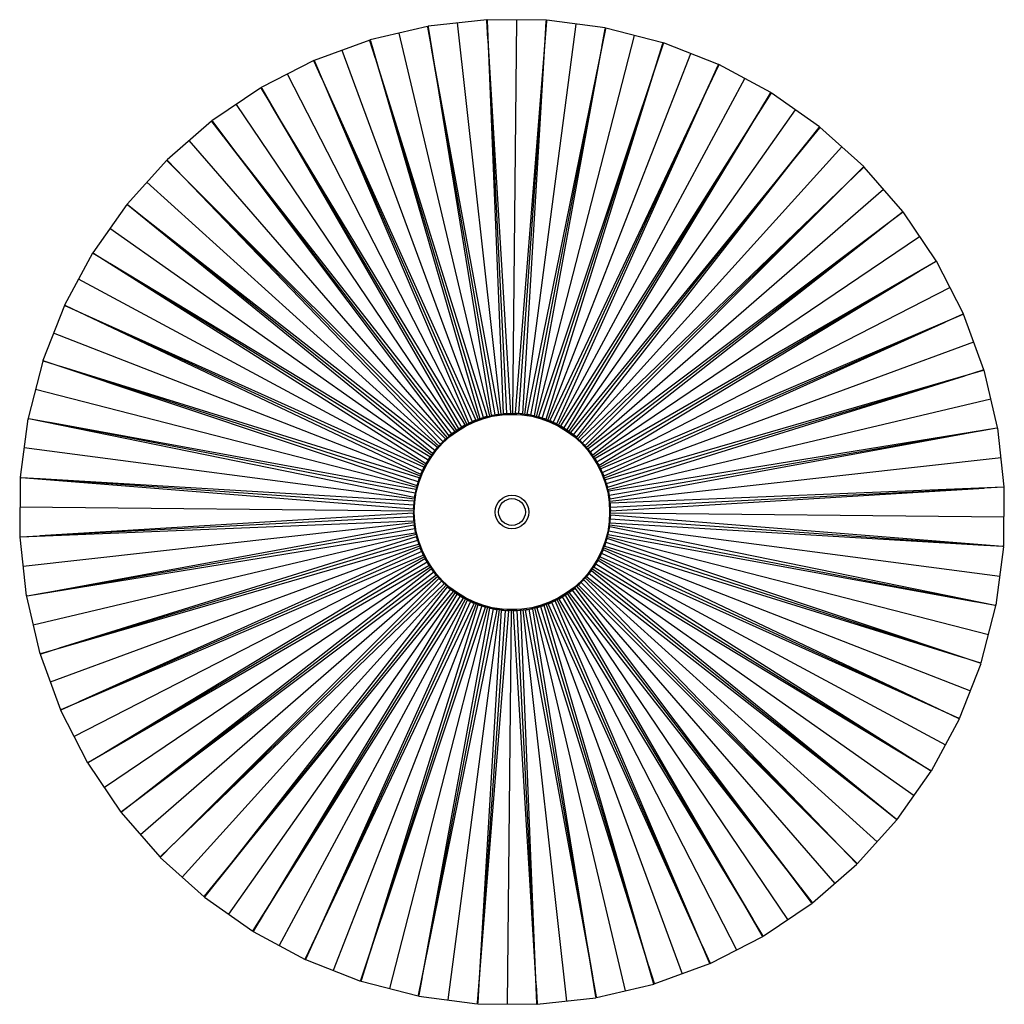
# Paper-space layout '_Inferior' of a CAD drawing. Header units: millimetres. Extents: x -287 to 214, y -250 to 250.
import ezdxf

# ---------------------------------------------------------------- set-up
doc = ezdxf.new("R2010")
doc.units = ezdxf.units.MM

psp = doc.layouts.new('_Inferior')

# ---------------------------------------------------------------- linework, layer by layer
at = {"color": 7, "linetype": 'Continuous', "lineweight": 25}
for p, q in [((-79.31, 246.75), (-108.51, 239.86)), ((-79.31, 246.75), (-79.21, 246.31)), ((-77.5, 237.02), (-79.21, 246.31)), ((-49.26, 250.12), (-79.07, 246.79)), ((-79.07, 246.79), (-79.02, 246.35)), ((-79.02, 246.35), (-46.95, 49.14)), ((-41.98, 49.69), (-64.16, 248.46)), ((-49.21, 249.67), (-49.26, 250.12)), ((-48.64, 240.24), (-49.21, 249.67)), ((-49.01, 250.13), (-49.02, 249.68)), ((-49.02, 249.68), (-40.95, 50.05)), ((-19.01, 249.84), (-49.01, 250.13)), ((-35.95, 50), (-34.01, 249.99)), ((-18.83, 249.38), (-34.89, 50.23)), ((-29.93, 49.57), (-3.9, 247.87)), ((11.1, 245.44), (-28.84, 49.67)), ((-19.59, 239.96), (-19.03, 249.39)), ((-19.01, 249.84), (-19.02, 249.39)), ((-18.77, 249.83), (-18.83, 249.38)), ((10.97, 245.92), (-18.77, 249.83)), ((9.21, 236.18), (10.91, 245.48)), ((10.97, 245.92), (10.91, 245.47)), ((11.21, 245.87), (11.1, 245.44)), ((40.27, 238.41), (11.21, 245.87)), ((-93.91, 243.3), (-47.93, 48.66)), ((-24, 48.43), (25.74, 242.14)), ((-108.74, 239.79), (-136.89, 229.42)), ((-108.74, 239.79), (-108.59, 239.36)), ((-105.77, 230.34), (-108.59, 239.36)), ((-108.41, 239.42), (-108.51, 239.86)), ((-108.41, 239.42), (-52.8, 47.51)), ((-44.99, 49.36), (-77.45, 236.73)), ((-43.07, 49.81), (-77.45, 236.73)), ((-38.98, 50.03), (-48.62, 239.95)), ((-37.01, 50.25), (-48.62, 239.95)), ((-32.93, 49.97), (-19.61, 239.67)), ((-30.95, 49.95), (-19.61, 239.67)), ((-26.93, 49.18), (9.16, 235.89)), ((-24.97, 48.92), (9.16, 235.89)), ((40.34, 237.92), (-22.91, 48.4)), ((37.35, 228.95), (40.15, 237.98)), ((40.27, 238.41), (40.16, 237.98)), ((40.5, 238.34), (40.34, 237.92)), ((68.45, 227.43), (40.5, 238.34)), ((-122.82, 234.6), (-53.71, 46.92)), ((-18.25, 46.58), (54.48, 232.88)), ((-137.12, 229.32), (-163.82, 215.64)), ((-137.12, 229.32), (-136.91, 228.92)), ((-133.03, 220.3), (-136.92, 228.92)), ((-136.74, 229), (-136.89, 229.42)), ((-136.74, 229), (-58.41, 45.19)), ((-50.88, 47.97), (-105.69, 230.06)), ((-49.02, 48.65), (-105.69, 230.06)), ((-21.07, 47.68), (37.26, 228.68)), ((-19.16, 47.19), (37.26, 228.68)), ((68.46, 226.93), (-17.18, 46.41)), ((64.41, 218.39), (68.28, 227.01)), ((68.45, 227.43), (68.28, 227.01)), ((68.67, 227.33), (68.46, 226.93)), ((95.1, 213.13), (68.67, 227.33)), ((-59.24, 44.5), (-150.47, 222.48)), ((-12.77, 44.05), (81.88, 220.23)), ((-164.03, 215.51), (-188.88, 198.71)), ((-164.03, 215.51), (-163.77, 215.14)), ((-163.61, 215.24), (-163.82, 215.64)), ((-158.88, 207.05), (-163.78, 215.14)), ((-163.61, 215.24), (-63.69, 42.22)), ((-56.55, 45.88), (-132.92, 220.04)), ((-54.79, 46.78), (-132.92, 220.04)), ((-15.44, 45.48), (64.29, 218.13)), ((-13.6, 44.76), (64.29, 218.13)), ((95.05, 212.63), (-11.72, 43.75)), ((89.99, 204.64), (94.88, 212.73)), ((95.1, 213.13), (94.88, 212.73)), ((95.3, 213), (95.05, 212.63)), ((119.83, 195.72), (95.3, 213)), ((-64.44, 41.42), (-176.45, 207.11)), ((-61.93, 43.12), (-158.73, 206.81)), ((-60.3, 44.22), (-158.73, 206.81)), ((-10.11, 42.61), (89.85, 204.4)), ((-8.37, 41.68), (89.85, 204.4)), ((-7.64, 40.87), (107.57, 204.36)), ((-189.07, 198.56), (-211.72, 178.89)), ((-189.07, 198.56), (-188.78, 198.22)), ((-188.63, 198.34), (-188.88, 198.71)), ((-182.95, 190.78), (-188.78, 198.22)), ((-188.63, 198.34), (-68.58, 38.62)), ((119.72, 195.23), (-6.63, 40.45)), ((113.74, 187.91), (119.56, 195.36)), ((119.83, 195.72), (119.57, 195.35)), ((120.02, 195.57), (119.72, 195.23)), ((142.28, 175.46), (120.02, 195.57)), ((-66.95, 39.73), (-182.77, 190.56)), ((-65.45, 41.02), (-182.77, 190.56)), ((-69.23, 37.75), (-200.4, 188.73)), ((-5.16, 39.13), (113.56, 187.68)), ((-3.55, 37.99), (113.56, 187.68)), ((-2.92, 37.1), (131.15, 185.51)), ((-211.89, 178.72), (-232, 156.46)), ((-211.89, 178.72), (-211.56, 178.42)), ((-211.42, 178.55), (-211.72, 178.89)), ((-204.88, 171.73), (-211.56, 178.41)), ((-211.42, 178.55), (-73, 34.47)), ((135.29, 168.44), (141.97, 175.13)), ((142.28, 175.46), (141.98, 175.12)), ((142.45, 175.28), (142.11, 174.99)), ((162.13, 152.64), (142.45, 175.28)), ((-71.51, 35.76), (-204.67, 171.53)), ((-70.19, 37.23), (-204.67, 171.53)), ((142.11, 174.99), (-1.97, 36.57)), ((-73.54, 33.52), (-221.95, 167.59)), ((-0.68, 35.08), (135.09, 168.24)), ((0.79, 33.75), (135.09, 168.24)), ((1.31, 32.79), (152.29, 163.96)), ((-232.16, 156.27), (-249.44, 131.74)), ((-232.16, 156.27), (-231.79, 156.01)), ((-231.67, 156.15), (-232, 156.46)), ((-224.35, 150.18), (-231.79, 156)), ((-231.67, 156.15), (-76.89, 29.81)), ((161.9, 152.19), (2.19, 32.15)), ((154.35, 146.51), (161.78, 152.35)), ((162.13, 152.64), (161.79, 152.34)), ((162.27, 152.44), (161.9, 152.19)), ((179.08, 127.59), (162.27, 152.44)), ((-75.57, 31.27), (-224.12, 150)), ((-74.43, 32.89), (-224.12, 150)), ((3.29, 30.51), (154.12, 146.33)), ((4.59, 29.02), (154.12, 146.33)), ((-77.31, 28.8), (-240.8, 144)), ((4.99, 28), (170.68, 140.02)), ((-249.57, 131.53), (-263.76, 105.11)), ((-249.57, 131.53), (-249.17, 131.32)), ((-249.07, 131.48), (-249.44, 131.74)), ((-241.08, 126.43), (-249.17, 131.32)), ((-249.07, 131.48), (-80.19, 24.71)), ((-79.05, 26.33), (-240.83, 126.28)), ((-78.12, 28.07), (-240.83, 126.28)), ((178.8, 127.17), (5.78, 27.26)), ((170.61, 122.45), (178.7, 127.34)), ((179.08, 127.59), (178.7, 127.34)), ((179.2, 127.38), (178.8, 127.17)), ((192.88, 100.68), (179.2, 127.38)), ((6.68, 25.5), (170.37, 122.3)), ((7.79, 23.86), (170.37, 122.3)), ((-80.48, 23.66), (-256.66, 118.32)), ((8.06, 22.81), (186.04, 114.03)), ((-263.37, 104.89), (-263.76, 105.11)), ((-263.87, 104.89), (-274.78, 76.94)), ((-263.87, 104.89), (-263.45, 104.72)), ((-254.83, 100.84), (-263.45, 104.72)), ((-263.37, 104.89), (-82.85, 19.26)), ((-81.91, 21), (-254.56, 100.72)), ((-81.2, 22.84), (-254.56, 100.72)), ((192.56, 100.3), (8.76, 21.97)), ((183.86, 96.6), (192.48, 100.48)), ((192.88, 100.68), (192.48, 100.48)), ((192.98, 100.46), (192.56, 100.3)), ((203.35, 72.31), (192.98, 100.46)), ((9.44, 20.11), (183.6, 96.48)), ((10.34, 18.36), (183.6, 96.48)), ((-83.01, 18.18), (-269.32, 90.91)), ((10.48, 17.28), (198.17, 86.38)), ((-274.85, 76.71), (-282.31, 47.65)), ((-274.85, 76.71), (-274.41, 76.6)), ((-274.36, 76.78), (-274.78, 76.94)), ((-265.39, 73.78), (-274.42, 76.59)), ((-274.36, 76.78), (-84.83, 13.52)), ((-84.11, 15.37), (-265.12, 73.7)), ((-83.62, 17.28), (-265.12, 73.7)), ((202.98, 71.97), (11.07, 16.36)), ((193.9, 69.34), (202.92, 72.16)), ((203.35, 72.31), (202.93, 72.15)), ((203.42, 72.07), (202.98, 71.97)), ((210.32, 42.88), (203.42, 72.07)), ((11.53, 14.44), (193.63, 69.25)), ((12.21, 12.58), (193.63, 69.25)), ((-84.87, 12.44), (-278.58, 62.18)), ((12.22, 11.49), (206.87, 57.47)), ((-46.95, 49.14), (-37.01, 50.25)), ((-30.95, 49.95), (-40.95, 50.05)), ((-24.97, 48.92), (-34.89, 50.23)), ((-282.36, 47.41), (-286.26, 17.67)), ((-282.36, 47.41), (-281.91, 47.35)), ((-281.88, 47.54), (-282.31, 47.65)), ((-272.61, 45.65), (-281.91, 47.35)), ((-281.88, 47.54), (-86.11, 7.59)), ((-85.62, 9.51), (-272.33, 45.6)), ((-85.36, 11.47), (-272.33, 45.6)), ((-54.79, 46.78), (-63.69, 42.22)), ((-49.02, 48.65), (-58.41, 45.19)), ((-52.8, 47.51), (-43.07, 49.81)), ((-19.16, 47.19), (-28.84, 49.67)), ((-13.6, 44.76), (-22.91, 48.4)), ((-8.37, 41.68), (-17.18, 46.41)), ((-65.45, 41.02), (-73, 34.47)), ((-60.3, 44.22), (-68.58, 38.62)), ((-3.55, 37.99), (-11.72, 43.75)), ((0.79, 33.75), (-6.63, 40.45)), ((209.91, 42.58), (12.7, 10.51)), ((12.92, 8.55), (200.3, 41.02)), ((13.37, 6.63), (200.3, 41.02)), ((200.58, 41.07), (209.88, 42.78)), ((210.32, 42.88), (209.88, 42.77)), ((210.36, 42.63), (209.91, 42.58)), ((213.68, 12.82), (210.36, 42.63)), ((-70.19, 37.23), (-76.89, 29.81)), ((4.59, 29.02), (-1.97, 36.57)), ((-86.01, 6.51), (-284.31, 32.54)), ((-74.43, 32.89), (-80.19, 24.71)), ((7.79, 23.86), (2.19, 32.15)), ((-78.12, 28.07), (-82.85, 19.26)), ((10.34, 18.36), (5.78, 27.26)), ((13.25, 5.55), (212.02, 27.73)), ((-81.2, 22.84), (-84.83, 13.52)), ((12.21, 12.58), (8.76, 21.97)), ((-286.28, 17.42), (-286.57, -12.58)), ((-286.28, 17.42), (-285.83, 17.42)), ((-285.82, 17.61), (-286.26, 17.67)), ((-276.39, 16.85), (-285.83, 17.41)), ((-285.82, 17.61), (-86.66, 1.55)), ((-86.41, 3.51), (-276.11, 16.83)), ((-86.39, 5.48), (-276.11, 16.83)), ((-83.62, 17.28), (-86.11, 7.59)), ((13.37, 6.63), (11.07, 16.36)), ((-85.36, 11.47), (-86.66, 1.55)), ((13.81, 0.58), (12.7, 10.51)), ((13.59, 2.54), (203.51, 12.18)), ((213.25, 12.58), (13.61, 4.52)), ((13.81, 0.58), (203.51, 12.18)), ((203.8, 12.2), (213.24, 12.78)), ((213.68, 12.82), (213.24, 12.77)), ((213.7, 12.58), (213.25, 12.58)), ((213.41, -17.42), (213.7, 12.58)), ((-86.39, 5.48), (-86.48, -4.52)), ((-86.43, 0.48), (-286.43, 2.42)), ((13.51, -5.48), (13.61, 4.52)), ((-286.12, -12.58), (-86.48, -4.52)), ((-86.68, -0.58), (-276.39, -12.18)), ((-86.46, -2.54), (-276.39, -12.18)), ((-86.68, -0.58), (-85.57, -10.51)), ((12.49, -11.47), (13.79, -1.55)), ((13.53, -3.51), (203.23, -16.83)), ((13.56, -0.48), (213.55, -2.42)), ((212.94, -17.61), (13.79, -1.55)), ((-86.13, -5.55), (-284.89, -27.73)), ((-86.25, -6.63), (-273.17, -41.02)), ((-85.79, -8.55), (-273.17, -41.02)), ((-86.25, -6.63), (-83.95, -16.36)), ((10.75, -17.28), (13.24, -7.59)), ((12.74, -9.51), (199.46, -45.6)), ((13.14, -6.51), (211.44, -32.54)), ((209, -47.54), (13.24, -7.59)), ((13.51, -5.48), (203.23, -16.83)), ((-286.12, -12.58), (-286.57, -12.58)), ((-286.56, -12.82), (-286.11, -12.77)), ((-286.56, -12.82), (-283.23, -42.63)), ((-276.68, -12.2), (-286.11, -12.78)), ((-282.78, -42.58), (-85.57, -10.51)), ((-85.1, -11.49), (-279.74, -57.47)), ((-85.09, -12.58), (-266.5, -69.25)), ((-84.4, -14.44), (-266.5, -69.25)), ((-85.09, -12.58), (-81.63, -21.97)), ((8.32, -22.84), (11.96, -13.52)), ((201.48, -76.78), (11.96, -13.52)), ((11.99, -12.44), (205.71, -62.18)), ((12.49, -11.47), (199.46, -45.6)), ((-275.85, -71.97), (-83.95, -16.36)), ((-83.36, -17.28), (-271.04, -86.38)), ((-83.21, -18.36), (-256.48, -96.48)), ((-83.21, -18.36), (-78.65, -27.26)), ((5.24, -28.07), (9.97, -19.26)), ((190.49, -104.89), (9.97, -19.26)), ((10.14, -18.18), (196.45, -90.91)), ((10.75, -17.28), (192.24, -73.7)), ((11.24, -15.37), (192.24, -73.7)), ((203.52, -16.85), (212.96, -17.41)), ((209.48, -47.41), (213.39, -17.67)), ((213.39, -17.67), (212.94, -17.61)), ((213.41, -17.42), (212.96, -17.42)), ((-265.43, -100.3), (-81.63, -21.97)), ((-80.93, -22.81), (-258.92, -114.03)), ((-82.31, -20.11), (-256.48, -96.48)), ((-80.66, -23.86), (-243.24, -122.3)), ((-80.66, -23.86), (-75.06, -32.15)), ((1.55, -32.89), (7.31, -24.71)), ((176.19, -131.48), (7.31, -24.71)), ((7.61, -23.66), (183.79, -118.32)), ((8.32, -22.84), (181.69, -100.72)), ((9.04, -21), (181.69, -100.72)), ((-251.67, -127.17), (-78.65, -27.26)), ((-77.86, -28), (-243.55, -140.02)), ((-79.55, -25.5), (-243.24, -122.3)), ((-77.46, -29.02), (-226.99, -146.33)), ((-77.46, -29.02), (-70.9, -36.57)), ((-2.69, -37.23), (4.02, -29.81)), ((158.8, -156.15), (4.02, -29.81)), ((4.43, -28.8), (167.92, -144)), ((5.24, -28.07), (167.96, -126.28)), ((6.18, -26.33), (167.96, -126.28)), ((-234.78, -152.19), (-75.06, -32.15)), ((-76.17, -30.51), (-226.99, -146.33)), ((-74.18, -32.79), (-225.16, -163.96)), ((-73.66, -33.75), (-207.97, -168.24)), ((-73.66, -33.75), (-66.24, -40.45)), ((-7.42, -41.02), (0.13, -34.47)), ((138.55, -178.55), (0.13, -34.47)), ((0.67, -33.52), (149.08, -167.59)), ((1.55, -32.89), (151.25, -150)), ((2.69, -31.27), (151.25, -150)), ((-214.99, -174.99), (-70.9, -36.57)), ((-72.2, -35.08), (-207.97, -168.24)), ((-69.95, -37.1), (-204.02, -185.51)), ((-69.33, -37.99), (-186.44, -187.68)), ((-67.71, -39.13), (-186.44, -187.68)), ((-69.33, -37.99), (-61.15, -43.75)), ((-12.58, -44.22), (-4.29, -38.62)), ((-5.93, -39.73), (109.9, -190.56)), ((115.75, -198.34), (-4.29, -38.62)), ((-3.65, -37.75), (127.52, -188.73)), ((-2.69, -37.23), (131.8, -171.53)), ((-1.36, -35.76), (131.8, -171.53)), ((-282.78, -42.58), (-283.23, -42.63)), ((-283.19, -42.88), (-282.75, -42.77)), ((-283.19, -42.88), (-276.29, -72.07)), ((-273.45, -41.07), (-282.75, -42.78)), ((-192.59, -195.23), (-66.24, -40.45)), ((-65.24, -40.87), (-180.44, -204.36)), ((-167.92, -212.63), (-61.15, -43.75)), ((-64.51, -41.68), (-162.72, -204.4)), ((-62.77, -42.61), (-162.72, -204.4)), ((-60.1, -44.05), (-154.76, -220.23)), ((-59.28, -44.76), (-137.16, -218.13)), ((-64.51, -41.68), (-55.7, -46.41)), ((-59.28, -44.76), (-49.96, -48.4)), ((-18.08, -46.78), (-9.18, -42.22)), ((-13.63, -44.5), (77.59, -222.48)), ((-12.58, -44.22), (85.86, -206.81)), ((-10.94, -43.12), (85.86, -206.81)), ((90.74, -215.24), (-9.18, -42.22)), ((-8.43, -41.42), (103.58, -207.11)), ((-7.42, -41.02), (109.9, -190.56)), ((-141.33, -226.93), (-55.7, -46.41)), ((-57.44, -45.48), (-137.16, -218.13)), ((-54.62, -46.58), (-127.35, -232.88)), ((-113.21, -237.92), (-49.96, -48.4)), ((-53.72, -47.19), (-110.14, -228.68)), ((-51.8, -47.68), (-110.14, -228.68)), ((-48.87, -48.43), (-98.62, -242.14)), ((-83.98, -245.44), (-44.03, -49.67)), ((-47.9, -48.92), (-82.03, -235.89)), ((-45.94, -49.18), (-82.03, -235.89)), ((-42.94, -49.57), (-68.98, -247.87)), ((-53.72, -47.19), (-44.03, -49.67)), ((-41.92, -49.95), (-53.27, -239.67)), ((-39.95, -49.97), (-53.27, -239.67)), ((-47.9, -48.92), (-37.99, -50.23)), ((-41.92, -49.95), (-31.92, -50.05)), ((-36.92, -50), (-38.86, -249.99)), ((-35.86, -50.25), (-25.92, -49.14)), ((-30.89, -49.69), (-8.71, -248.46)), ((-29.81, -49.81), (-20.08, -47.51)), ((-29.81, -49.81), (4.58, -236.73)), ((-27.89, -49.36), (4.58, -236.73)), ((6.15, -246.35), (-25.92, -49.14)), ((-24.94, -48.66), (21.04, -243.3)), ((-23.85, -48.65), (-14.47, -45.19)), ((-23.85, -48.65), (32.81, -230.06)), ((-22, -47.97), (32.81, -230.06)), ((35.53, -239.42), (-20.08, -47.51)), ((-19.16, -46.92), (49.94, -234.6)), ((-18.08, -46.78), (60.04, -220.04)), ((-16.32, -45.88), (60.04, -220.04)), ((63.86, -229), (-14.47, -45.19)), ((199.74, -45.65), (209.04, -47.35)), ((201.98, -76.71), (209.44, -47.65)), ((209.44, -47.65), (209, -47.54)), ((209.48, -47.41), (209.04, -47.35)), ((-54.04, -249.38), (-37.99, -50.23)), ((-35.86, -50.25), (-24.26, -239.95)), ((-33.9, -50.03), (-24.26, -239.95)), ((-23.86, -249.68), (-31.92, -50.05)), ((-266.78, -69.34), (-275.8, -72.16)), ((-275.85, -71.97), (-276.29, -72.07)), ((-276.22, -72.31), (-275.8, -72.15)), ((-276.22, -72.31), (-265.86, -100.46)), ((192.52, -73.78), (201.54, -76.59)), ((190.99, -104.89), (201.9, -76.94)), ((201.9, -76.94), (201.48, -76.78)), ((201.98, -76.71), (201.54, -76.6)), ((-256.74, -96.6), (-265.35, -100.48)), ((-265.43, -100.3), (-265.86, -100.46)), ((-265.76, -100.68), (-265.36, -100.48)), ((-265.76, -100.68), (-252.07, -127.38)), ((181.95, -100.84), (190.57, -104.72)), ((190.89, -105.11), (190.49, -104.89)), ((190.99, -104.89), (190.57, -104.72)), ((176.69, -131.53), (190.89, -105.11)), ((-243.49, -122.45), (-251.57, -127.34)), ((-251.67, -127.17), (-252.07, -127.38)), ((-251.95, -127.59), (-251.58, -127.34)), ((-251.95, -127.59), (-235.15, -152.44)), ((168.21, -126.43), (176.3, -131.32)), ((159.28, -156.27), (176.56, -131.74)), ((176.56, -131.74), (176.19, -131.48)), ((176.69, -131.53), (176.29, -131.32)), ((-227.22, -146.51), (-234.66, -152.35)), ((-234.78, -152.19), (-235.15, -152.44)), ((-235, -152.64), (-234.66, -152.34)), ((-235, -152.64), (-215.33, -175.28)), ((151.47, -150.18), (158.92, -156)), ((139.02, -178.72), (159.13, -156.46)), ((159.13, -156.46), (158.8, -156.15)), ((159.28, -156.27), (158.91, -156.01)), ((-208.17, -168.44), (-214.85, -175.13)), ((-214.99, -174.99), (-215.33, -175.28)), ((132, -171.73), (138.69, -178.41)), ((-215.15, -175.46), (-214.85, -175.12)), ((-215.15, -175.46), (-192.89, -195.57)), ((116.2, -198.56), (138.85, -178.89)), ((138.85, -178.89), (138.55, -178.55)), ((139.02, -178.72), (138.69, -178.42)), ((-186.61, -187.91), (-192.44, -195.36)), ((110.07, -190.78), (115.91, -198.22)), ((-192.59, -195.23), (-192.89, -195.57)), ((-192.7, -195.72), (-192.44, -195.35)), ((-192.7, -195.72), (-168.18, -213)), ((91.15, -215.51), (116.01, -198.71)), ((116.01, -198.71), (115.75, -198.34)), ((116.2, -198.56), (115.9, -198.22)), ((-162.87, -204.64), (-167.75, -212.73)), ((86.01, -207.05), (90.9, -215.14)), ((-167.92, -212.63), (-168.18, -213)), ((-167.97, -213.13), (-167.76, -212.73)), ((-167.97, -213.13), (-141.54, -227.33)), ((-137.28, -218.39), (-141.15, -227.01)), ((64.24, -229.32), (90.94, -215.64)), ((90.94, -215.64), (90.74, -215.24)), ((91.15, -215.51), (90.9, -215.14)), ((60.16, -220.3), (64.04, -228.92)), ((-141.33, -226.93), (-141.54, -227.33)), ((-141.32, -227.43), (-141.16, -227.01)), ((-141.32, -227.43), (-113.38, -238.34)), ((-110.22, -228.95), (-113.03, -237.98)), ((35.87, -239.79), (64.02, -229.42)), ((64.02, -229.42), (63.86, -229)), ((64.24, -229.32), (64.04, -228.92)), ((32.9, -230.34), (35.72, -239.36)), ((-113.21, -237.92), (-113.38, -238.34)), ((-113.14, -238.41), (-113.03, -237.98)), ((-113.14, -238.41), (-84.09, -245.87)), ((-82.09, -236.18), (-83.78, -245.48)), ((-53.28, -239.96), (-53.85, -249.39)), ((4.63, -237.02), (6.34, -246.31)), ((6.44, -246.75), (35.63, -239.86)), ((35.63, -239.86), (35.53, -239.42)), ((35.87, -239.79), (35.71, -239.36)), ((-24.24, -240.24), (-23.66, -249.67)), ((-83.98, -245.44), (-84.09, -245.87)), ((-83.85, -245.92), (-83.79, -245.47)), ((-83.85, -245.92), (-54.1, -249.83)), ((-54.04, -249.38), (-54.1, -249.83)), ((-53.86, -249.84), (-53.86, -249.39)), ((-53.86, -249.84), (-23.86, -250.13)), ((-23.86, -249.68), (-23.86, -250.13)), ((-23.62, -250.12), (-23.67, -249.67)), ((-23.62, -250.12), (6.2, -246.79)), ((6.15, -246.35), (6.2, -246.79)), ((6.44, -246.75), (6.33, -246.31))]:
    psp.add_line(p, q, dxfattribs=at)
for radius in [49.67, 49.62, 8.56, 6.79]:
    psp.add_circle((-36.44, 0), radius, dxfattribs=at)

doc.saveas('drawing.dxf')
